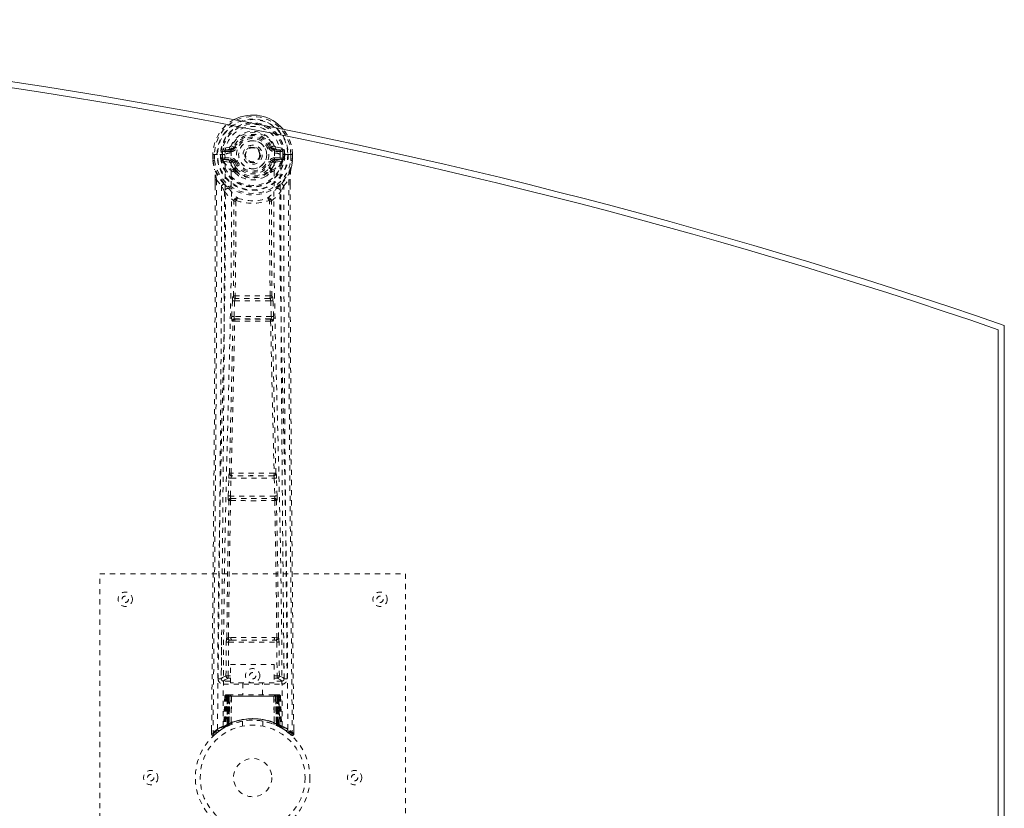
# Model space of a CAD drawing. Header units: inches. Extents: x 8.8 to 80.3, y 26.6 to 56.4.
# Tile 4 of 4: x 61 to 80.3, y 40.9 to 56.4. Entities that reach past the tile are written whole.
import ezdxf

# ---------------------------------------------------------------- set-up
doc = ezdxf.new("R2010")
doc.units = ezdxf.units.IN
doc.header["$MEASUREMENT"] = 0
doc.linetypes.add('SLD-Dashed', pattern=[0.075, 0.05, -0.025])
doc.linetypes.add('SLD-Solid', pattern=[0])

msp = doc.modelspace()

# ---------------------------------------------------------------- linework, layer by layer
at = {"color": 7, "linetype": 'SLD-Dashed', "lineweight": 0}
for p, q in [((64.772, 53.72), (64.772, 53.603)), ((64.776, 53.72), (64.772, 53.72)), ((64.773, 53.72), (64.773, 53.603)), ((64.829, 53.719), (64.776, 53.72)), ((64.801, 53.719), (64.802, 53.603)), ((64.852, 53.719), (64.829, 53.719)), ((64.858, 53.719), (64.852, 53.719)), ((65.008, 53.719), (64.858, 53.719)), ((64.923, 53.646), (64.923, 53.718)), ((64.958, 53.718), (64.952, 53.718)), ((64.952, 53.718), (64.953, 53.647)), ((64.958, 53.641), (64.958, 53.718)), ((65.094, 53.863), (64.976, 53.84)), ((65.006, 53.804), (65.122, 53.824)), ((65.006, 53.804), (65.006, 53.774)), ((65.122, 53.804), (65.006, 53.804)), ((65.122, 53.774), (65.006, 53.774)), ((65.122, 53.824), (65.122, 53.804)), ((65.122, 53.774), (65.122, 53.804)), ((65.128, 53.89), (65.182, 53.867)), ((65.178, 53.859), (65.182, 53.867)), ((65.182, 53.867), (65.204, 53.858)), ((65.898, 53.858), (65.92, 53.867)), ((65.92, 53.867), (65.924, 53.859)), ((65.98, 53.824), (66.096, 53.804)), ((65.98, 53.824), (65.98, 53.804)), ((66.096, 53.804), (65.98, 53.804)), ((65.98, 53.774), (65.98, 53.804)), ((66.096, 53.774), (65.98, 53.774)), ((66.127, 53.84), (66.008, 53.863)), ((66.094, 53.719), (66.094, 53.719)), ((66.245, 53.719), (66.094, 53.719)), ((66.096, 53.774), (66.096, 53.804)), ((66.144, 53.641), (66.145, 53.718)), ((66.145, 53.718), (66.15, 53.718)), ((66.15, 53.647), (66.15, 53.718)), ((66.18, 53.718), (66.179, 53.646)), ((66.18, 53.719), (66.18, 53.718)), ((66.251, 53.719), (66.245, 53.719)), ((66.274, 53.719), (66.251, 53.719)), ((66.327, 53.72), (66.274, 53.719)), ((66.301, 53.603), (66.301, 53.719)), ((66.331, 53.72), (66.327, 53.72)), ((66.329, 53.603), (66.33, 53.72)), ((66.331, 53.72), (66.33, 53.603)), ((64.772, 53.603), (64.772, 53.599)), ((64.923, 53.646), (64.953, 53.647)), ((64.923, 53.646), (64.923, 53.646)), ((64.953, 53.647), (64.958, 53.628)), ((64.958, 53.628), (64.958, 53.641)), ((64.964, 53.603), (64.968, 53.599)), ((64.978, 53.588), (64.968, 53.599)), ((64.978, 53.588), (65.093, 53.567)), ((64.993, 53.652), (64.993, 53.622)), ((64.993, 53.652), (65.122, 53.652)), ((65.122, 53.597), (64.993, 53.622)), ((64.993, 53.622), (65.122, 53.622)), ((65.122, 53.652), (65.122, 53.622)), ((65.122, 53.597), (65.122, 53.622)), ((65.177, 53.556), (65.17, 53.567)), ((65.204, 53.567), (65.177, 53.556)), ((65.925, 53.556), (65.898, 53.567)), ((65.932, 53.567), (65.925, 53.556)), ((65.98, 53.652), (65.98, 53.622)), ((65.98, 53.652), (66.109, 53.652)), ((66.109, 53.622), (65.98, 53.597)), ((65.98, 53.597), (65.98, 53.622)), ((65.98, 53.622), (66.109, 53.622)), ((66.009, 53.567), (66.125, 53.588)), ((66.109, 53.622), (66.109, 53.652)), ((66.125, 53.588), (66.124, 53.588)), ((66.135, 53.599), (66.125, 53.588)), ((66.125, 53.588), (66.125, 53.588)), ((66.135, 53.599), (66.138, 53.603)), ((66.149, 53.647), (66.144, 53.628)), ((66.144, 53.628), (66.144, 53.641)), ((66.15, 53.647), (66.179, 53.646)), ((66.179, 53.646), (66.179, 53.646)), ((66.33, 53.599), (66.33, 53.603)), ((65.18, 53.407), (65.179, 53.429)), ((65.198, 53.362), (65.187, 53.379)), ((65.203, 53.434), (65.203, 53.412)), ((65.899, 53.412), (65.899, 53.434)), ((65.923, 53.407), (65.923, 53.429)), ((64.814, 53.22), (64.814, 53.119)), ((64.816, 53.22), (64.816, 53.118)), ((64.844, 53.219), (64.94, 53.104)), ((66.162, 53.104), (66.258, 53.219)), ((66.286, 53.131), (66.287, 53.22)), ((66.288, 53.22), (66.288, 53.131)), ((65, 52.991), (64.94, 53.104)), ((66.162, 53.104), (66.103, 52.991)), ((65.141, 50.539), (65.153, 50.848)), ((65.153, 50.848), (65.155, 50.881)), ((65.172, 50.938), (65.171, 50.938)), ((65.185, 50.537), (65.197, 50.846)), ((65.197, 50.846), (65.905, 50.846)), ((65.215, 50.891), (65.216, 50.891)), ((65.887, 50.891), (65.215, 50.891)), ((65.886, 50.891), (65.887, 50.891)), ((65.905, 50.846), (65.917, 50.537)), ((65.931, 50.938), (65.93, 50.938)), ((65.95, 50.848), (65.947, 50.881)), ((65.962, 50.539), (65.95, 50.848)), ((65.164, 50.445), (65.151, 50.449)), ((65.917, 50.537), (65.185, 50.537)), ((65.208, 50.488), (65.195, 50.492)), ((65.195, 50.492), (65.907, 50.492)), ((65.907, 50.492), (65.894, 50.488)), ((65.939, 50.445), (65.952, 50.449)), ((65.071, 47.017), (65.082, 47.369)), ((65.096, 47.459), (65.095, 47.459)), ((65.116, 47.015), (65.127, 47.368)), ((65.127, 47.368), (65.976, 47.368)), ((65.14, 47.413), (65.14, 47.413)), ((65.962, 47.413), (65.14, 47.413)), ((65.962, 47.413), (65.962, 47.413)), ((65.976, 47.368), (65.986, 47.015)), ((66.007, 47.459), (66.006, 47.459)), ((66.031, 47.017), (66.02, 47.369)), ((65.986, 47.015), (65.116, 47.015)), ((65.129, 46.968), (65.123, 46.97)), ((65.123, 46.97), (65.979, 46.97)), ((65.979, 46.97), (65.973, 46.968)), ((65.078, 46.927), (65.084, 46.924)), ((66.018, 46.924), (66.024, 46.927)), ((62.551, 37.489), (62.551, 45.489)), ((62.551, 45.489), (68.551, 45.489)), ((68.551, 45.489), (68.551, 37.489)), ((64.942, 44.246), (64.935, 43.432)), ((65.027, 43.485), (65.034, 44.146)), ((65.072, 43.485), (65.079, 44.145)), ((65.125, 44.236), (65.076, 44.235)), ((65.079, 44.145), (66.024, 44.145)), ((65.088, 44.189), (65.135, 44.189)), ((65.135, 44.189), (65.967, 44.189)), ((65.967, 44.189), (66.015, 44.189)), ((66.026, 44.235), (65.977, 44.236)), ((66.024, 44.145), (66.031, 43.485)), ((66.075, 43.485), (66.068, 44.146)), ((66.167, 43.432), (66.16, 44.246)), ((65.114, 43.712), (65.975, 43.712)), ((65.114, 43.346), (65.114, 43.712)), ((65.975, 43.712), (65.975, 43.346)), ((65.072, 43.44), (65.072, 43.485)), ((65.114, 43.485), (65.072, 43.485)), ((65.975, 43.485), (66.031, 43.485)), ((66.075, 43.485), (66.031, 43.485)), ((66.031, 43.44), (66.031, 43.485)), ((64.934, 43.428), (64.938, 43.411)), ((64.935, 43.432), (64.935, 43.43)), ((64.935, 43.43), (64.935, 43.421)), ((64.979, 43.383), (64.979, 43.323)), ((65.114, 43.383), (64.979, 43.383)), ((64.979, 43.323), (66.123, 43.323)), ((65.114, 43.44), (65.072, 43.44)), ((65.975, 43.346), (65.114, 43.346)), ((65.356, 43.346), (65.356, 43.114)), ((65.746, 43.114), (65.746, 43.346)), ((65.975, 43.44), (66.031, 43.44)), ((66.123, 43.383), (65.975, 43.383)), ((66.123, 43.323), (66.123, 43.383)), ((66.165, 43.411), (66.168, 43.428)), ((66.167, 43.43), (66.167, 43.432)), ((66.167, 43.421), (66.167, 43.43)), ((65.039, 43.088), (65.016, 42.494)), ((65.035, 43.114), (65.032, 43.113)), ((65.037, 43.113), (65.037, 43.114)), ((65.044, 43.114), (65.044, 43.111)), ((65.049, 43.114), (65.044, 43.114)), ((65.058, 43.114), (65.048, 43.114)), ((65.062, 43.114), (65.058, 43.114)), ((65.133, 43.114), (65.066, 43.114)), ((65.967, 43.114), (65.135, 43.114)), ((66.036, 43.114), (65.969, 43.114)), ((66.045, 43.114), (66.041, 43.114)), ((66.054, 43.114), (66.045, 43.114)), ((66.058, 43.114), (66.053, 43.114)), ((66.086, 42.494), (66.063, 43.088)), ((66.071, 43.113), (66.067, 43.114)), ((65.005, 43.085), (64.984, 42.479)), ((65.018, 43.085), (64.997, 42.487)), ((65.018, 43.085), (65.005, 43.085)), ((65.036, 43.085), (65.016, 42.498)), ((65.103, 43.085), (65.036, 43.085)), ((65.044, 43.085), (65.043, 42.527)), ((65.049, 43.085), (66.054, 43.085)), ((65.049, 42.53), (65.049, 43.085)), ((65.057, 42.534), (65.057, 43.085)), ((65.061, 43.085), (65.061, 42.536)), ((66.041, 43.085), (65.061, 43.085)), ((65.076, 43.085), (65.075, 42.543)), ((65.079, 43.085), (65.076, 43.085)), ((65.079, 43.085), (66.023, 43.085)), ((65.079, 42.544), (65.079, 43.085)), ((65.084, 42.533), (65.103, 43.085)), ((65.105, 43.085), (65.085, 42.534)), ((65.103, 43.085), (65.105, 43.085)), ((65.128, 42.562), (65.133, 43.086)), ((65.135, 43.085), (65.13, 42.563)), ((65.135, 43.085), (65.133, 43.086)), ((65.967, 43.085), (65.135, 43.085)), ((65.969, 43.086), (65.967, 43.085)), ((65.972, 42.563), (65.967, 43.085)), ((65.969, 43.086), (65.974, 42.562)), ((65.998, 43.085), (65.999, 43.085)), ((66.017, 42.534), (65.998, 43.085)), ((66.066, 43.085), (65.999, 43.085)), ((65.999, 43.085), (66.018, 42.533)), ((66.027, 43.085), (66.023, 43.085)), ((66.023, 43.085), (66.023, 42.544)), ((66.027, 42.543), (66.027, 43.085)), ((66.041, 42.536), (66.041, 43.085)), ((66.045, 43.085), (66.045, 42.534)), ((66.054, 43.085), (66.054, 42.53)), ((66.059, 42.527), (66.059, 43.085)), ((66.066, 43.085), (66.086, 42.498)), ((66.084, 43.085), (66.105, 42.487)), ((66.097, 43.085), (66.084, 43.085)), ((66.097, 43.085), (66.119, 42.479)), ((65.016, 42.498), (65.084, 42.533)), ((65.043, 42.527), (65.049, 42.53)), ((65.056, 42.502), (65.043, 42.527)), ((65.061, 42.504), (65.049, 42.53)), ((65.069, 42.508), (65.057, 42.534)), ((65.073, 42.51), (65.061, 42.536)), ((65.087, 42.516), (65.061, 42.504)), ((65.069, 42.508), (65.073, 42.51)), ((65.087, 42.516), (65.075, 42.543)), ((65.091, 42.518), (65.079, 42.544)), ((65.085, 42.534), (65.084, 42.533)), ((65.128, 42.562), (65.13, 42.563)), ((65.131, 42.535), (65.134, 42.536)), ((65.351, 42.596), (65.351, 42.499)), ((65.751, 42.499), (65.751, 42.596)), ((65.968, 42.536), (65.971, 42.535)), ((65.972, 42.563), (65.974, 42.562)), ((66.023, 42.544), (66.011, 42.518)), ((66.015, 42.516), (66.011, 42.518)), ((66.027, 42.543), (66.015, 42.516)), ((66.018, 42.533), (66.017, 42.534)), ((66.018, 42.533), (66.086, 42.498)), ((66.041, 42.536), (66.029, 42.51)), ((66.029, 42.51), (66.033, 42.508)), ((66.045, 42.534), (66.033, 42.508)), ((66.054, 42.53), (66.041, 42.504)), ((66.059, 42.527), (66.046, 42.502)), ((66.054, 42.53), (66.059, 42.527)), ((64.745, 42.432), (64.744, 42.347)), ((64.744, 42.347), (64.774, 42.347)), ((64.794, 42.324), (64.896, 42.405)), ((64.905, 42.412), (64.966, 42.45)), ((64.969, 42.454), (64.983, 42.462)), ((64.984, 42.479), (64.997, 42.487)), ((65.001, 42.473), (65.067, 42.507)), ((65.024, 42.504), (65.028, 42.503)), ((65.056, 42.502), (65.047, 42.497)), ((65.061, 42.504), (65.056, 42.502)), ((65.067, 42.507), (65.069, 42.508)), ((66.034, 42.508), (66.035, 42.507)), ((66.035, 42.507), (66.102, 42.473)), ((66.046, 42.502), (66.041, 42.504)), ((66.105, 42.487), (66.119, 42.479)), ((66.12, 42.462), (66.133, 42.454)), ((66.328, 42.347), (66.308, 42.324)), ((66.358, 42.347), (66.357, 42.431))]:
    msp.add_line(p, q, dxfattribs=at)
at = {"color": 7, "linetype": 'SLD-Solid', "lineweight": 15}
for p, q in [((80.183, 50.279), (80.183, 32.698)), ((80.183, 32.698), (80.183, 50.279)), ((80.301, 50.364), (80.301, 32.614))]:
    msp.add_line(p, q, dxfattribs=at)
at = {"color": 7, "linetype": 'SLD-Dashed', "lineweight": 0, "flags": 128}
for points in [[(65.126, 53.749), (65.131, 53.827), (65.154, 53.903), (65.193, 53.972), (65.247, 54.033), (65.312, 54.083), (65.387, 54.119), (65.468, 54.142), (65.551, 54.149), (65.635, 54.142), (65.715, 54.119), (65.79, 54.083), (65.856, 54.033), (65.909, 53.972), (65.949, 53.903), (65.971, 53.827), (65.977, 53.749)], [(64.772, 53.72), (64.771, 53.72), (64.772, 53.719), (64.773, 53.719)], [(64.863, 42.441), (64.869, 44.031), (64.887, 45.62), (64.918, 47.207), (64.955, 48.79), (64.985, 50.03), (65.008, 51.265), (65.018, 52.496), (65.008, 53.719)], [(65.006, 53.774), (64.983, 53.778), (64.963, 53.791)], [(64.972, 42.496), (64.979, 44.082), (64.999, 45.667), (65.032, 47.25), (65.072, 48.829), (65.104, 50.066), (65.128, 51.299), (65.138, 52.527), (65.126, 53.749)], [(65.232, 53.846), (65.227, 53.849), (65.222, 53.851), (65.217, 53.853), (65.213, 53.855), (65.209, 53.856), (65.207, 53.857), (65.205, 53.858), (65.204, 53.858)], [(65.87, 53.846), (65.875, 53.849), (65.881, 53.851), (65.885, 53.853), (65.889, 53.855), (65.893, 53.856), (65.895, 53.857), (65.897, 53.858), (65.898, 53.858)], [(66.13, 42.496), (66.124, 44.082), (66.103, 45.667), (66.071, 47.25), (66.03, 48.829), (65.998, 50.066), (65.974, 51.299), (65.965, 52.527), (65.977, 53.749)], [(66.239, 42.441), (66.234, 44.031), (66.215, 45.62), (66.185, 47.207), (66.147, 48.79), (66.117, 50.03), (66.094, 51.265), (66.084, 52.496), (66.094, 53.719)], [(66.139, 53.791), (66.12, 53.778), (66.096, 53.774)], [(66.15, 53.718), (66.153, 53.718), (66.16, 53.718), (66.169, 53.718), (66.18, 53.719)], [(66.329, 53.719), (66.33, 53.719), (66.331, 53.72), (66.331, 53.72)], [(64.772, 53.603), (64.785, 53.508), (64.801, 53.433)], [(64.772, 53.599), (64.773, 53.599), (64.775, 53.599), (64.778, 53.599), (64.782, 53.6), (64.786, 53.601), (64.791, 53.601), (64.796, 53.602), (64.802, 53.603)], [(64.773, 53.603), (64.773, 53.603), (64.772, 53.603), (64.772, 53.603)], [(64.772, 53.599), (64.784, 53.51), (64.802, 53.422)], [(64.802, 53.603), (64.795, 53.603), (64.789, 53.603), (64.784, 53.603), (64.779, 53.603), (64.775, 53.603), (64.773, 53.603)], [(64.953, 53.647), (64.953, 53.647), (64.953, 53.647)], [(64.958, 53.641), (64.975, 53.649), (64.993, 53.652)], [(65.12, 53.545), (65.107, 53.562), (65.093, 53.567)], [(65.179, 53.429), (65.149, 53.48), (65.12, 53.545)], [(65.177, 53.556), (65.203, 53.495), (65.232, 53.447)], [(65.232, 53.579), (65.227, 53.576), (65.222, 53.574), (65.217, 53.572), (65.213, 53.571), (65.209, 53.569), (65.207, 53.568), (65.205, 53.567), (65.204, 53.567)], [(65.87, 53.579), (65.875, 53.576), (65.881, 53.574), (65.885, 53.572), (65.889, 53.571), (65.893, 53.569), (65.895, 53.568), (65.897, 53.567), (65.898, 53.567)], [(65.923, 53.429), (65.954, 53.48), (65.982, 53.545)], [(65.982, 53.545), (65.995, 53.562), (66.009, 53.567)], [(66.109, 53.652), (66.128, 53.649), (66.144, 53.641)], [(66.15, 53.647), (66.15, 53.647), (66.149, 53.647)], [(66.3, 53.422), (66.317, 53.5), (66.33, 53.599)], [(66.33, 53.599), (66.329, 53.599), (66.327, 53.599), (66.324, 53.599), (66.321, 53.6), (66.316, 53.601), (66.311, 53.601), (66.306, 53.602), (66.301, 53.603)], [(66.329, 53.603), (66.327, 53.603), (66.323, 53.603), (66.319, 53.603), (66.313, 53.603), (66.307, 53.603), (66.301, 53.603)], [(66.33, 53.603), (66.318, 53.508), (66.302, 53.433)], [(66.33, 53.603), (66.331, 53.603), (66.33, 53.603), (66.329, 53.603)], [(64.801, 53.433), (64.801, 53.427), (64.802, 53.422)], [(64.983, 53.144), (64.882, 53.267), (64.802, 53.422)], [(65.198, 53.362), (65.273, 53.302), (65.324, 53.276)], [(65.778, 53.276), (65.829, 53.302), (65.904, 53.362)], [(66.12, 53.144), (66.22, 53.267), (66.3, 53.422)], [(66.3, 53.422), (66.302, 53.427), (66.302, 53.433)], [(64.844, 53.219), (64.845, 52.405), (64.845, 51.556), (64.842, 50.673), (64.839, 49.87), (64.836, 49.353), (64.832, 48.811), (64.828, 48.244), (64.824, 47.681), (64.82, 47.193), (64.814, 46.546), (64.808, 45.858), (64.801, 45.129), (64.794, 44.452), (64.774, 42.347)], [(64.814, 53.22), (64.814, 53.22), (64.815, 53.22), (64.817, 53.22), (64.821, 53.219), (64.826, 53.219), (64.832, 53.219), (64.838, 53.219), (64.844, 53.219)], [(66.258, 53.219), (66.257, 52.481), (66.257, 51.7), (66.259, 50.877), (66.263, 50.012), (66.267, 49.215), (66.273, 48.386), (66.274, 48.195), (66.276, 48.003), (66.277, 47.809), (66.279, 47.675), (66.28, 47.546), (66.281, 47.41), (66.282, 47.269), (66.286, 46.815), (66.291, 46.311), (66.296, 45.755), (66.299, 45.404), (66.303, 45.032), (66.307, 44.629), (66.31, 44.253), (66.315, 43.763), (66.319, 43.327), (66.323, 42.946), (66.325, 42.619), (66.328, 42.347)], [(66.258, 53.219), (66.264, 53.219), (66.27, 53.219), (66.276, 53.219), (66.281, 53.219), (66.285, 53.22), (66.287, 53.22), (66.288, 53.22), (66.288, 53.22)], [(64.814, 53.119), (64.812, 50.502), (64.795, 47.786), (64.77, 45.064), (64.744, 42.347)], [(64.94, 53.104), (64.94, 52.363), (64.939, 51.591), (64.936, 50.788), (64.932, 50.022), (64.927, 49.247), (64.921, 48.471), (64.915, 47.715), (64.909, 46.99), (64.902, 46.314), (64.895, 45.558), (64.888, 44.848), (64.881, 44.151), (64.874, 43.429)], [(65, 52.991), (64.991, 49.805), (64.965, 46.617), (64.934, 43.428)], [(65, 52.991), (65.084, 52.893), (65.181, 52.807)], [(65.078, 53.056), (65.087, 53.047), (65.093, 53.04)], [(65.921, 52.807), (66.019, 52.893), (66.103, 52.991)], [(66.01, 53.04), (66.015, 53.047), (66.024, 53.056)], [(66.168, 43.428), (66.137, 46.617), (66.111, 49.805), (66.103, 52.991)], [(66.228, 43.429), (66.224, 43.805), (66.22, 44.234), (66.216, 44.703), (66.212, 45.128), (66.209, 45.351), (66.207, 45.573), (66.205, 45.796), (66.203, 46.048), (66.2, 46.303), (66.198, 46.551), (66.193, 47.054), (66.189, 47.522), (66.185, 47.954), (66.182, 48.377), (66.178, 48.867), (66.172, 49.707), (66.167, 50.556), (66.164, 51.433), (66.162, 52.287), (66.162, 53.104)], [(66.288, 53.131), (66.29, 50.503), (66.308, 47.785), (66.332, 45.066), (66.358, 42.347)], [(65.172, 50.938), (65.183, 51.87), (65.184, 52.799)], [(65.229, 52.816), (65.224, 52.825), (65.218, 52.832), (65.21, 52.836), (65.202, 52.836), (65.194, 52.833), (65.188, 52.826), (65.183, 52.817), (65.181, 52.807)], [(65.219, 52.805), (65.219, 51.876), (65.208, 50.943)], [(65.229, 52.816), (65.223, 52.812), (65.22, 52.809), (65.22, 52.807), (65.219, 52.805)], [(65.921, 52.807), (65.919, 52.817), (65.915, 52.826), (65.908, 52.833), (65.901, 52.836), (65.893, 52.836), (65.885, 52.832), (65.878, 52.825), (65.873, 52.816)], [(65.883, 52.805), (65.883, 52.807), (65.882, 52.809), (65.88, 52.812), (65.873, 52.816)], [(65.894, 50.943), (65.884, 51.876), (65.883, 52.805)], [(65.93, 50.938), (65.92, 51.87), (65.919, 52.799)], [(65.153, 50.848), (65.158, 50.847), (65.168, 50.847), (65.182, 50.847), (65.197, 50.846)], [(65.197, 50.846), (65.198, 50.855), (65.2, 50.863), (65.204, 50.877), (65.209, 50.887), (65.212, 50.89), (65.214, 50.891), (65.215, 50.891)], [(65.905, 50.846), (65.913, 50.846), (65.921, 50.847), (65.928, 50.847), (65.934, 50.847), (65.94, 50.847), (65.944, 50.847), (65.948, 50.848), (65.95, 50.848)], [(65.096, 47.459), (65.131, 48.955), (65.164, 50.445)], [(65.13, 47.462), (65.166, 48.958), (65.199, 50.45)], [(65.141, 50.539), (65.143, 50.539), (65.146, 50.539), (65.15, 50.538), (65.156, 50.538), (65.162, 50.538), (65.169, 50.538), (65.177, 50.537), (65.185, 50.537)], [(65.195, 50.492), (65.19, 50.496), (65.187, 50.506), (65.185, 50.52), (65.185, 50.529), (65.185, 50.537)], [(65.903, 50.45), (65.936, 48.958), (65.972, 47.462)], [(65.917, 50.537), (65.918, 50.529), (65.918, 50.52), (65.916, 50.506), (65.912, 50.496), (65.907, 50.492)], [(65.917, 50.537), (65.925, 50.537), (65.933, 50.538), (65.94, 50.538), (65.946, 50.538), (65.952, 50.538), (65.957, 50.539), (65.96, 50.539), (65.962, 50.539)], [(66.006, 47.459), (65.971, 48.955), (65.939, 50.445)], [(65.082, 47.369), (65.084, 47.403), (65.084, 47.405)], [(65.082, 47.369), (65.084, 47.369), (65.087, 47.369), (65.091, 47.369), (65.097, 47.369), (65.103, 47.369), (65.111, 47.368), (65.119, 47.368), (65.127, 47.368)], [(65.1, 47.44), (65.099, 47.442), (65.096, 47.459)], [(65.976, 47.368), (65.984, 47.368), (65.992, 47.368), (65.999, 47.369), (66.006, 47.369), (66.011, 47.369), (66.016, 47.369), (66.019, 47.369), (66.02, 47.369)], [(66.02, 47.369), (66.018, 47.403), (66.018, 47.405)], [(65.071, 47.017), (65.073, 47.017), (65.076, 47.016), (65.08, 47.016), (65.086, 47.016), (65.092, 47.016), (65.1, 47.016), (65.108, 47.015), (65.116, 47.015)], [(65.986, 47.015), (65.995, 47.015), (66.002, 47.016), (66.01, 47.016), (66.016, 47.016), (66.022, 47.016), (66.026, 47.016), (66.029, 47.017), (66.031, 47.017)], [(65.044, 44.234), (65.06, 45.58), (65.084, 46.924)], [(65.076, 44.235), (65.093, 45.582), (65.118, 46.926)], [(65.984, 46.926), (66.009, 45.582), (66.026, 44.235)], [(66.059, 44.234), (66.043, 45.58), (66.018, 46.924)], [(65.034, 44.146), (65.038, 44.145), (65.049, 44.145), (65.063, 44.145), (65.079, 44.145)], [(65.088, 44.189), (65.071, 44.193), (65.06, 44.2)], [(65.125, 44.236), (65.337, 44.236), (65.551, 44.236), (65.766, 44.236), (65.977, 44.236)], [(65.135, 44.189), (65.339, 44.189), (65.545, 44.189), (65.757, 44.189), (65.967, 44.189)], [(66.024, 44.145), (66.039, 44.145), (66.054, 44.145), (66.064, 44.145), (66.068, 44.146)], [(65.027, 43.485), (64.958, 43.457), (64.937, 43.431)], [(65.027, 43.485), (65.032, 43.485), (65.042, 43.485), (65.056, 43.485), (65.072, 43.485)], [(66.168, 43.428), (66.145, 43.457), (66.075, 43.485)], [(64.979, 43.383), (65.003, 43.411), (65.072, 43.44)], [(66.031, 43.44), (66.1, 43.411), (66.123, 43.383)], [(65.058, 43.112), (65.054, 43.113), (65.051, 43.113), (65.05, 43.113), (65.05, 43.113)], [(65.115, 43.104), (65.108, 43.094), (65.105, 43.085)], [(65.133, 43.086), (65.118, 43.1), (65.115, 43.104)], [(65.969, 43.086), (65.984, 43.1), (65.988, 43.104)], [(65.998, 43.085), (65.994, 43.094), (65.988, 43.104)], [(66.037, 43.113), (66.036, 43.114), (66.034, 43.113)], [(66.052, 43.113), (66.052, 43.113), (66.051, 43.113), (66.049, 43.113), (66.045, 43.112)], [(66.066, 43.114), (66.066, 43.113), (66.065, 43.113), (66.062, 43.113), (66.058, 43.112)], [(66.066, 43.084), (66.065, 43.091), (66.064, 43.093)], [(65.005, 43.085), (65.008, 43.085), (65.016, 43.085), (65.029, 43.085), (65.044, 43.085)], [(65.057, 43.085), (65.043, 43.085), (65.03, 43.085), (65.022, 43.085), (65.018, 43.085)], [(65.036, 43.085), (65.037, 43.085), (65.039, 43.085), (65.042, 43.085), (65.047, 43.085), (65.053, 43.085), (65.06, 43.085), (65.068, 43.085), (65.076, 43.085)], [(66.027, 43.085), (66.035, 43.085), (66.042, 43.085), (66.049, 43.085), (66.055, 43.085), (66.06, 43.085), (66.064, 43.085), (66.066, 43.085), (66.066, 43.085)], [(66.084, 43.085), (66.081, 43.085), (66.072, 43.085), (66.06, 43.085), (66.045, 43.085)], [(66.059, 43.085), (66.074, 43.085), (66.086, 43.085), (66.095, 43.085), (66.097, 43.085)], [(64.747, 42.347), (64.749, 42.339), (64.753, 42.332), (64.758, 42.325), (64.764, 42.32), (64.771, 42.318), (64.779, 42.317), (64.786, 42.319), (64.792, 42.323)], [(66.085, 42.482), (66.079, 42.485), (66.046, 42.502)], [(66.088, 42.49), (66.087, 42.496), (66.087, 42.498)], [(66.125, 42.462), (66.118, 42.473), (66.114, 42.486)], [(66.118, 42.473), (66.117, 42.479), (66.117, 42.48)], [(66.31, 42.327), (66.317, 42.323), (66.325, 42.321), (66.333, 42.32), (66.341, 42.322), (66.348, 42.325), (66.353, 42.33), (66.356, 42.337), (66.358, 42.344)], [(66.358, 42.347), (66.357, 42.347), (66.356, 42.347), (66.349, 42.347), (66.34, 42.347), (66.334, 42.347), (66.328, 42.347)]]:
    msp.add_lwpolyline(points, dxfattribs=at)
at = {"color": 7, "linetype": 'SLD-Dashed', "lineweight": 0}
for centre, radius in [((65.551, 53.713), 0.7), ((65.551, 53.713), 0.69), ((65.551, 53.713), 0.623), ((65.551, 53.713), 0.32), ((65.551, 53.713), 0.275), ((65.551, 53.713), 0.188), ((65.551, 53.713), 0.156), ((65.551, 53.713), 0.142), ((65.551, 53.713), 0.14), ((65.551, 53.713), 0.138), ((63.051, 44.989), 0.141), ((63.051, 44.989), 0.0625), ((68.051, 44.989), 0.141), ((68.051, 44.989), 0.0625), ((65.551, 43.489), 0.141), ((65.551, 43.489), 0.0625), ((65.551, 41.489), 1.125), ((65.551, 41.489), 1.03), ((65.551, 41.489), 0.375), ((63.551, 41.489), 0.141), ((63.551, 41.489), 0.0625), ((67.551, 41.489), 0.141), ((67.551, 41.489), 0.0625)]:
    msp.add_circle(centre, radius, dxfattribs=at)
at = {"color": 7, "linetype": 'SLD-Solid', "lineweight": 15}
for centre, radius, start, end in [((44.551, -53.142), 109.505, 70.94543, 109.05457), ((44.551, -53.142), 109.387, 70.98951, 109.01049), ((44.551, -53.142), 109.387, 70.98951, 109.01049), ((65.551, 53.713), 0.78, 39.8484, 117.9144), ((65.551, 53.713), 0.78, 39.8812, 117.8816)]:
    msp.add_arc(centre, radius, start, end, dxfattribs=at)
at = {"color": 7, "linetype": 'SLD-Dashed', "lineweight": 0}
for centre, radius, start, end in [((65.551, 53.713), 0.78, 117.9144, 179.4852), ((65.551, 53.713), 0.78, 117.8816, 179.4712), ((65.551, 53.713), 0.75, 0.4562, 179.5438), ((65.551, 53.713), 0.629, 0.5445, 179.4555), ((65.551, 53.713), 0.599, 0.5443, 179.4557), ((65.551, 53.725), 0.543, 359.366, 180.634), ((65.551, 53.713), 0.459, 22.774, 157.226), ((65.551, 53.713), 0.4, 22.774, 157.226), ((65.551, 53.713), 0.78, 0.5288, 39.8812), ((65.551, 53.713), 0.78, 0, 39.8484), ((65.551, 53.713), 0.376, 22.774, 157.226), ((65.551, 53.713), 0.346, 22.7737, 157.2263), ((65.551, 53.713), 0.275, 89.0534, 269.0534), ((65.551, 53.713), 0.275, 269.0535, 89.0533), ((64.823, 54.794), 1.075, 267.3452, 268.8561), ((64.946, 54.592), 0.873, 268.4834, 270.4278), ((65.551, 53.713), 0.593, 172.3909, 179.4476), ((65.167, 53.764), 0.206, 158.3424, 172.3419), ((65.005, 53.833), 0.0299, 167.8899, 271.9542), ((65.124, 53.508), 0.242, 89.7353, 118.8253), ((65.123, 53.854), 0.0301, 162.349, 268.5796), ((65.086, 53.908), 0.0455, 281.3452, 337.4778), ((65.116, 53.895), 0.0715, 274.7874, 329.7527), ((65.122, 53.893), 0.089, 270, 337.226), ((65.122, 53.893), 0.119, 270.0006, 337.2261), ((65.98, 53.893), 0.119, 202.775, 269.9994), ((65.98, 53.893), 0.089, 202.774, 270), ((65.404, 55.174), 1.405, 291.5645, 293.9841), ((65.986, 53.895), 0.0714, 210.3153, 265.2477), ((66.017, 53.908), 0.0455, 202.532, 258.645), ((65.976, 53.5), 0.249, 61.7055, 89.8617), ((65.979, 53.854), 0.0301, 271.4541, 17.6173), ((66.097, 53.833), 0.0299, 268.0482, 12.1078), ((65.935, 53.764), 0.206, 7.6591, 21.6573), ((65.551, 53.713), 0.593, 0.5524, 7.6091), ((66.29, 54.56), 0.842, 270.7707, 272.7007), ((64.802, 53.603), 0.03, 180.2178, 185.2738), ((65.551, 53.713), 0.787, 188.3239, 351.6761), ((65.551, 53.713), 0.758, 188.3239, 351.6761), ((65.551, 53.713), 0.632, 186.0642, 353.9358), ((65.551, 53.713), 0.602, 186.2697, 353.7303), ((65.042, 53.636), 0.0843, 185.4015, 202.6141), ((64.992, 53.591), 0.0306, 89.0451, 156.1656), ((65.419, 53.807), 0.497, 204.8136, 243.6311), ((65.358, 53.808), 0.439, 210.0687, 246.0866), ((65.123, 53.567), 0.0299, 91.0481, 179.0022), ((65.151, 53.539), 0.031, 31.5895, 170.0544), ((65.122, 53.533), 0.119, 22.7727, 89.9997), ((65.122, 53.533), 0.089, 22.774, 90), ((65.12, 53.54), 0.0567, 28.2351, 87.9712), ((65.551, 53.713), 0.376, 202.774, 337.226), ((65.551, 53.713), 0.346, 202.7741, 337.2259), ((65.98, 53.533), 0.119, 90.0003, 157.2261), ((65.486, 53.709), 0.465, 325.8376, 340.7948), ((65.98, 53.533), 0.089, 90, 157.226), ((65.688, 53.803), 0.491, 296.1266, 335.5131), ((65.744, 53.809), 0.44, 293.9343, 329.9021), ((65.951, 53.539), 0.031, 10.1665, 148.1958), ((65.982, 53.54), 0.0565, 91.9605, 151.5628), ((65.979, 53.567), 0.0299, 1.0002, 88.9494), ((66.11, 53.591), 0.0306, 23.8344, 90.9549), ((66.03, 53.643), 0.115, 339.6899, 352.2944), ((63.613, 53.248), 1.202, 358.6566, 8.8135), ((61.225, 52.58), 3.675, 10.0107, 13.239), ((65.21, 53.426), 0.0305, 43.9323, 174.3697), ((65.201, 53.384), 0.0505, 88.2653, 115.7559), ((65.202, 53.361), 0.0506, 88.257, 115.6758), ((65.224, 53.403), 0.0444, 175.0195, 212.6914), ((65.238, 53.357), 0.0404, 127.2266, 172.6963), ((65.231, 53.41), 0.0371, 89.2744, 139.831), ((65.551, 53.724), 0.453, 219.7485, 320.2509), ((65.236, 53.413), 0.0326, 181.6472, 227.8224), ((65.551, 53.75), 0.494, 226.9723, 313.0277), ((65.551, 53.706), 0.411, 219.0117, 320.9883), ((65.893, 53.426), 0.0305, 5.6328, 136.0676), ((65.871, 53.41), 0.0371, 40.1675, 90.7275), ((65.866, 53.413), 0.0326, 312.162, 358.3588), ((65.864, 53.357), 0.0404, 7.2973, 52.7895), ((65.901, 53.384), 0.0504, 64.2216, 91.7595), ((65.901, 53.361), 0.0506, 64.3242, 91.743), ((65.86, 53.406), 0.0623, 314.5888, 0.8802), ((69.88, 52.58), 3.678, 166.7631, 169.9885), ((67.489, 53.248), 1.202, 171.1863, 181.3423), ((65.402, 52.656), 0.643, 130.7377, 135.9146), ((66.527, 54.719), 2.206, 225.5693, 228.9399), ((65.551, 53.694), 0.476, 241.472, 298.5271), ((64.576, 54.718), 2.205, 311.059, 314.431), ((65.7, 52.656), 0.644, 44.0876, 49.2599), ((65.06, 52.989), 0.0608, 58.0322, 177.6164), ((65.819, 53.55), 0.887, 215.0289, 230.8692), ((65.283, 53.55), 0.888, 309.1311, 324.9704), ((66.042, 52.989), 0.0608, 2.3835, 121.9701), ((65.242, 52.803), 0.0608, 73.4562, 176.3311), ((65.169, 52.799), 0.0143, 356.6526, 32.4694), ((65.216, 52.726), 0.0794, 87.4895, 113.9506), ((65.306, 52.798), 0.0786, 126.2613, 166.6731), ((65.551, 53.726), 0.965, 250.5268, 289.4742), ((65.551, 53.654), 0.844, 249.7728, 290.2274), ((65.86, 52.803), 0.0608, 3.6675, 106.5436), ((65.797, 52.798), 0.0786, 13.3285, 53.7371), ((65.887, 52.726), 0.0795, 66.0515, 92.5084), ((65.933, 52.799), 0.0143, 147.5487, 183.3588), ((65.248, 50.885), 0.0933, 145.8689, 182.4647), ((65.216, 50.936), 0.0451, 177.8589, 268.9567), ((65.202, 50.854), 0.0889, 86.1784, 109.6234), ((65.217, 50.936), 0.0451, 177.8507, 268.9518), ((65.294, 50.93), 0.0873, 171.8087, 206.8076), ((65.551, 18.22), 32.724, 89.399, 90.601), ((65.551, 17.523), 33.37, 89.4251, 90.5749), ((65.808, 50.93), 0.0873, 333.1898, 8.1889), ((65.885, 50.936), 0.0451, 271.0475, 2.1471), ((65.886, 50.936), 0.0451, 271.0433, 2.1411), ((65.847, 50.848), 0.0588, 357.8389, 46.6331), ((65.901, 50.855), 0.0879, 70.2427, 93.9554), ((65.854, 50.885), 0.0933, 357.5411, 34.1259), ((65.303, 50.512), 0.165, 170.5886, 202.3717), ((65.196, 50.447), 0.0451, 90.8625, 177.5139), ((65.209, 50.443), 0.0451, 90.8935, 177.3998), ((65.193, 50.358), 0.0919, 86.0254, 108.5425), ((65.26, 50.456), 0.0607, 148.3001, 186.2229), ((65.551, 87.476), 37.028, 269.4553, 270.5445), ((65.551, 83.367), 32.881, 269.4018, 270.5982), ((65.894, 50.443), 0.0451, 2.6012, 89.1055), ((65.842, 50.456), 0.0612, 353.9376, 31.5393), ((65.91, 50.358), 0.092, 71.4703, 93.9855), ((65.906, 50.447), 0.0451, 2.4891, 89.1344), ((65.799, 50.512), 0.165, 337.6311, 9.4086), ((65.202, 47.409), 0.118, 154.6457, 182.0125), ((65.14, 47.458), 0.0451, 178.3734, 269.3692), ((65.122, 47.337), 0.125, 86.4427, 102.2385), ((65.14, 47.456), 0.0433, 202.774, 270.2246), ((65.189, 47.374), 0.0626, 141.5527, 185.5105), ((65.199, 47.451), 0.0697, 170.9136, 213.0677), ((65.551, 13.891), 33.574, 89.2814, 90.7187), ((65.551, 14.064), 33.351, 89.2944, 90.7056), ((65.903, 47.451), 0.0697, 326.9323, 9.0864), ((65.961, 47.458), 0.0451, 270.6353, 1.6281), ((65.962, 47.458), 0.0451, 270.6325, 1.6249), ((65.913, 47.374), 0.0626, 354.4866, 38.4557), ((65.98, 47.339), 0.123, 77.6586, 93.6601), ((65.9, 47.409), 0.118, 357.9942, 25.3586), ((65.291, 46.989), 0.222, 172.8805, 196.3582), ((65.124, 46.925), 0.0451, 90.5581, 178.0574), ((65.129, 46.923), 0.0451, 90.5768, 178.0313), ((65.174, 47.002), 0.0601, 166.908, 211.3951), ((65.174, 46.934), 0.0567, 143.38, 187.5221), ((65.551, 80), 33.035, 269.2677, 270.7323), ((65.973, 46.923), 0.0451, 1.9707, 89.4221), ((65.928, 46.934), 0.057, 352.6151, 36.4832), ((65.928, 47.002), 0.0601, 328.6017, 13.101), ((65.979, 46.925), 0.0451, 1.9426, 89.4419), ((65.811, 46.989), 0.222, 343.6426, 7.1187), ((65.11, 46.791), 0.136, 86.7431, 101.1086), ((65.551, 83.055), 36.131, 269.3135, 270.6866), ((65.992, 46.791), 0.136, 78.8614, 93.283), ((65.323, 44.159), 0.289, 164.9759, 182.6522), ((65.082, 44.232), 0.0384, 177.083, 235.3633), ((65.069, 43.977), 0.258, 88.4498, 95.7704), ((65.152, 44.229), 0.0756, 175.3489, 211.8378), ((65.156, 44.152), 0.0773, 151.6295, 185.4587), ((65.19, 44.225), 0.0652, 170.5376, 213.5539), ((65.913, 44.225), 0.0652, 326.427, 9.4455), ((65.951, 44.229), 0.0751, 328.012, 4.8), ((66.013, 44.235), 0.0456, 271.9254, 359.0018), ((65.947, 44.152), 0.0772, 354.5339, 28.3887), ((66.033, 43.977), 0.258, 84.2209, 91.5582), ((65.779, 44.159), 0.289, 357.3517, 15.0233), ((65.072, 43.485), 0.0451, 179.6181, 269.5736), ((66.03, 43.485), 0.0451, 270.4282, 0.3556), ((64.916, 46.291), 2.862, 269.1592, 270.3602), ((64.979, 43.427), 0.105, 179.3623, 270.0845), ((64.979, 43.428), 0.045, 202.0146, 269.9764), ((66.123, 43.427), 0.105, 269.9129, 0.6403), ((66.123, 43.428), 0.045, 270.0205, 337.9915), ((66.186, 46.298), 2.87, 269.642, 270.8398), ((65.035, 43.084), 0.03, 90.004, 178.0069), ((65.036, 43.083), 0.0305, 110.7144, 177.6466), ((65.048, 43.084), 0.03, 113.5074, 178.0138), ((65.049, 43.082), 0.0315, 89.3106, 122.3669), ((65.066, 43.084), 0.03, 90.0637, 178.0684), ((65.071, 43.079), 0.0353, 81.8084, 170.6823), ((65.066, 43.229), 0.119, 255.8957, 259.5612), ((65.459, 43.092), 0.41, 176.9415, 180.9876), ((65.919, 43.088), 0.862, 178.4317, 180.2122), ((65.486, 43.092), 0.425, 177.0449, 180.9492), ((65.518, 43.092), 0.442, 177.1611, 180.9166), ((65.522, 43.092), 0.443, 177.1738, 180.9224), ((65.133, 43.084), 0.0299, 90.1865, 178.2023), ((65.136, 43.087), 0.0266, 90.7976, 141.4479), ((65.967, 43.087), 0.0265, 38.3604, 89.3883), ((65.969, 43.084), 0.0299, 1.7952, 89.8161), ((65.581, 43.092), 0.442, 359.0834, 2.8389), ((65.584, 43.092), 0.443, 359.088, 2.8343), ((66.036, 43.084), 0.03, 1.9316, 89.9363), ((65.619, 43.092), 0.422, 359.0352, 2.9707), ((65.62, 43.092), 0.425, 359.0508, 2.9551), ((65.643, 43.092), 0.411, 359.0112, 3.0504), ((66.054, 43.082), 0.0315, 57.9491, 90.6865), ((65.219, 43.088), 0.84, 359.7896, 1.6167), ((66.054, 43.084), 0.03, 1.9885, 66.5606), ((66.068, 43.084), 0.03, 1.9931, 89.996), ((66.066, 43.083), 0.0305, 2.366, 69.3678), ((65.551, 41.488), 1.158, 47.8714, 132.1368), ((65.551, 41.457), 1.19, 60.88, 119.12), ((65.545, 41.849), 0.844, 126.4937, 131.7198), ((65.551, 41.489), 1.127, 60.4733, 119.5267), ((65.524, 41.879), 0.805, 125.5266, 130.9292), ((65.531, 41.877), 0.807, 124.3643, 129.6531), ((65.032, 42.61), 0.109, 271.2445, 300.4844), ((65.551, 41.49), 1.155, 64.2141, 115.7859), ((65.551, 41.49), 1.155, 64.9105, 115.0895), ((65.054, 42.534), 0.0297, 295.5285, 358.5266), ((65.056, 42.534), 0.0297, 295.4475, 358.5195), ((65.444, 41.72), 0.872, 113.5623, 115.4794), ((65.551, 41.49), 1.155, 65.8865, 114.1135), ((65.508, 41.936), 0.732, 121.2375, 125.2477), ((65.102, 42.545), 0.031, 340.2181, 31.692), ((65.551, 41.525), 1.12, 67.9255, 112.0745), ((65.101, 42.545), 0.0345, 344.838, 31.0383), ((66.002, 42.545), 0.0345, 148.9614, 195.1621), ((66, 42.545), 0.0311, 148.3268, 199.6445), ((65.595, 41.936), 0.732, 54.754, 58.7694), ((65.549, 41.484), 1.133, 60.7923, 65.6973), ((66.047, 42.534), 0.0297, 181.4763, 244.5494), ((66.048, 42.534), 0.0297, 181.4882, 244.4712), ((65.571, 41.876), 0.807, 50.3483, 55.6342), ((65.576, 41.877), 0.807, 49.0804, 54.4637), ((65.562, 41.855), 0.837, 48.2565, 53.5279), ((65.549, 41.45), 1.205, 124.675, 131.8773), ((64.774, 42.347), 0.03, 179.4672, 312.1542), ((64.831, 42.378), 0.0643, 208.7253, 235.6829), ((65.546, 41.495), 1.12, 124.6369, 132.1035), ((65.536, 41.255), 1.364, 114.449, 119.585), ((64.893, 42.441), 0.03, 180.257, 304.0788), ((65.551, 41.489), 1.127, 119.5267, 124.6578), ((64.954, 42.48), 0.03, 301.0755, 358.0214), ((65.013, 42.509), 0.0429, 197.0211, 245.8155), ((64.967, 42.488), 0.0299, 300.295, 358.0952), ((65.416, 41.722), 0.858, 118.811, 120.3293), ((65, 42.629), 0.137, 269.409, 293.5131), ((64.986, 42.499), 0.0299, 299.255, 358.1892), ((65.54, 41.466), 1.154, 59.9253, 63.957), ((65.634, 41.633), 0.961, 59.622, 62.5193), ((66.116, 42.499), 0.0299, 181.8055, 240.7503), ((66.116, 42.499), 0.03, 196.8601, 241.2574), ((66.135, 42.488), 0.0299, 181.9081, 239.6937), ((66.089, 42.509), 0.0429, 294.1726, 342.988), ((65.551, 41.489), 1.128, 55.3431, 60.4739), ((66.168, 42.516), 0.0707, 211.4554, 238.8964), ((65.545, 41.478), 1.14, 58.9341, 59.8042), ((66.149, 42.48), 0.03, 181.9858, 238.9254), ((65.566, 41.254), 1.364, 60.4164, 65.5495), ((66.209, 42.441), 0.03, 235.9275, 359.7367), ((65.556, 41.494), 1.12, 47.8955, 55.3621), ((65.557, 41.454), 1.2, 48.104, 55.3369), ((66.328, 42.347), 0.03, 227.8469, 0.5318)]:
    msp.add_arc(centre, radius, start, end, dxfattribs=at)

doc.saveas('drawing.dxf')
